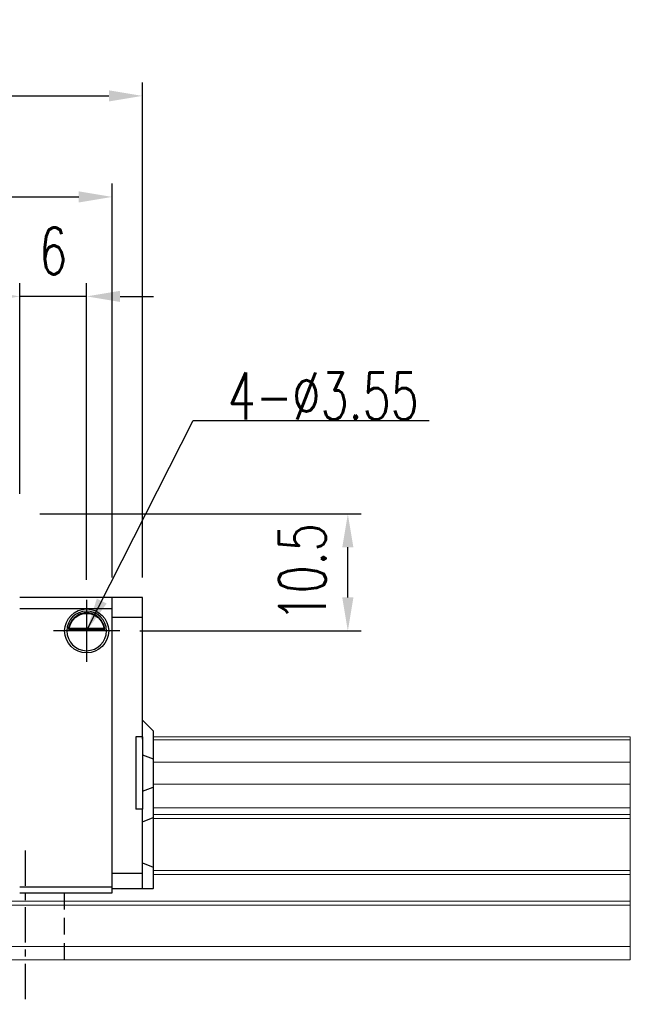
# Model space of a CAD drawing. Header units: millimetres. Extents: x 340 to 654, y 334 to 449.
# Tile 44 of 44: x 599 to 654, y 349 to 437. Entities that reach past the tile are written whole.
import ezdxf

# ---------------------------------------------------------------- set-up
doc = ezdxf.new("R2010")
doc.units = ezdxf.units.MM
doc.header["$PDSIZE"] = -1
doc.linetypes.add('CENTER', pattern=[10.16, 6.35, -1.27, 1.27, -1.27])
doc.linetypes.add('DASHED', pattern=[0.75, 0.5, -0.25])
for name, color, linetype in [('2', 7, 'Continuous'), ('CL', 1, 'CENTER'), ('DIM', 4, 'Continuous'), ('HID', 2, 'DASHED'), ('OUT', 3, 'Continuous')]:
    doc.layers.add(name, color=color, linetype=linetype)
doc.styles.add('DIM-7', font='SIMPLEX.shx', dxfattribs={"width": 0.7, "bigfont": 'chineset.shx'})
doc.dimstyles.new('CNS', dxfattribs={"dimtxt": 3.5, "dimasz": 2.5, "dimexe": 1, "dimexo": 1.5, "dimgap": 0.09, "dimtad": 0, "dimdsep": 46, "dimtxsty": 'DIM-7', "dimcen": 0.09, "dimclrd": 1, "dimclre": 1, "dimclrt": 4, "dimadec": 0, "dimazin": 0, "dimtfac": 1, "dimtix": 1, "dimtmove": 2, "dimatfit": 3, "dimfxl": 1, "dimtvp": 0.971429, "dimtolj": 1, "dimarcsym": 0})

# ---------------------------------------------------------------- blocks, each defined once
blk = doc.blocks.new('*D12')
at = {"layer": 'DEFPOINTS', "color": 0, "transparency": 16777216}
for p in [(599.344, 412.055), (599.344, 392.542), (605.345, 384.824)]:
    blk.add_point(p, dxfattribs=at)
at = {"layer": 'DIM', "color": 7, "lineweight": -2, "transparency": 16777216}
for p, q in [((599.344, 394.342), (599.344, 413.255)), ((605.345, 386.624), (605.345, 413.255)), ((596.344, 412.055), (593.344, 412.055)), ((605.345, 412.055), (599.344, 412.055)), ((608.345, 412.055), (611.345, 412.055))]:
    blk.add_line(p, q, dxfattribs=at)
at = {"layer": 'DIM', "color": 7, "transparency": 16777216}
for points in [[(596.344, 412.555), (596.344, 411.555), (599.344, 412.055)], [(608.345, 412.555), (608.345, 411.555), (605.345, 412.055)]]:
    blk.add_solid(points, dxfattribs=at)
at = {"layer": 'DIM', "color": 7, "transparency": 16777216, "insert": (602.344, 416.135), "char_height": 4.2, "attachment_point": 5, "style": 'DIM-7'}
blk.add_mtext('\\A1;6', dxfattribs=at)
blk = doc.blocks.new('*D13')
at = {"layer": 'DEFPOINTS', "color": 0, "transparency": 16777216}
for p in [(599.344, 392.542), (628.759, 392.542), (608.306, 382.042)]:
    blk.add_point(p, dxfattribs=at)
at = {"layer": 'DIM', "color": 7, "lineweight": -2, "transparency": 16777216}
for p, q in [((601.144, 392.542), (629.959, 392.542)), ((628.759, 385.042), (628.759, 389.542)), ((610.106, 382.042), (629.959, 382.042))]:
    blk.add_line(p, q, dxfattribs=at)
at = {"layer": 'DIM', "color": 7, "transparency": 16777216}
for points in [[(628.259, 389.542), (629.259, 389.542), (628.759, 392.542)], [(628.259, 385.042), (629.259, 385.042), (628.759, 382.042)]]:
    blk.add_solid(points, dxfattribs=at)
at = {"layer": 'DIM', "color": 7, "transparency": 16777216, "insert": (624.679, 387.292), "char_height": 4.2, "attachment_point": 5, "rotation": 90, "style": 'DIM-7'}
blk.add_mtext('\\A1;10.5', dxfattribs=at)
blk = doc.blocks.new('*D18')
at = {"layer": 'DEFPOINTS', "color": 0, "transparency": 16777216}
for p in [(607.644, 420.982), (532.044, 385.042), (607.644, 385.042)]:
    blk.add_point(p, dxfattribs=at)
at = {"layer": 'DIM', "color": 7, "lineweight": -2, "transparency": 16777216}
for p, q in [((532.044, 386.842), (532.044, 422.182)), ((607.644, 386.842), (607.644, 422.182)), ((535.044, 420.982), (604.644, 420.982))]:
    blk.add_line(p, q, dxfattribs=at)
at = {"layer": 'DIM', "color": 7, "transparency": 16777216}
for points in [[(535.044, 421.482), (535.044, 420.482), (532.044, 420.982)], [(604.644, 421.482), (604.644, 420.482), (607.644, 420.982)]]:
    blk.add_solid(points, dxfattribs=at)
at = {"layer": 'DIM', "color": 7, "transparency": 16777216, "insert": (569.844, 425.062), "char_height": 4.2, "attachment_point": 5, "style": 'DIM-7'}
blk.add_mtext('\\A1;75.6', dxfattribs=at)
blk = doc.blocks.new('*D71')
at = {"layer": 'DEFPOINTS', "color": 0, "transparency": 16777216}
for p in [(610.344, 430.047), (529.344, 385.042), (610.344, 385.042)]:
    blk.add_point(p, dxfattribs=at)
at = {"layer": 'DIM', "color": 7, "lineweight": -2, "transparency": 16777216}
for p, q in [((529.344, 386.842), (529.344, 431.247)), ((610.344, 386.842), (610.344, 431.247)), ((532.344, 430.047), (607.344, 430.047))]:
    blk.add_line(p, q, dxfattribs=at)
at = {"layer": 'DIM', "color": 7, "transparency": 16777216}
for points in [[(532.344, 430.547), (532.344, 429.547), (529.344, 430.047)], [(607.344, 430.547), (607.344, 429.547), (610.344, 430.047)]]:
    blk.add_solid(points, dxfattribs=at)
at = {"layer": 'DIM', "color": 7, "transparency": 16777216, "insert": (569.844, 434.127), "char_height": 4.2, "attachment_point": 5, "style": 'DIM-7'}
blk.add_mtext('\\A1;81', dxfattribs=at)

msp = doc.modelspace()

# ---------------------------------------------------------------- linework, layer by layer
at = {"layer": '2', "color": 0, "linetype": 'Continuous'}
for p, q in [((607.644, 385.042), (599.344, 385.042)), ((607.644, 358.542), (607.644, 385.042)), ((610.344, 385.042), (607.644, 385.042)), ((610.344, 383.238), (610.344, 385.042)), ((599.344, 384.042), (607.644, 384.042)), ((607.644, 383.268), (610.344, 383.268)), ((610.344, 382.884), (610.344, 383.238)), ((610.344, 372.341), (610.344, 382.884)), ((607.119, 382.092), (603.57, 382.092)), ((603.713, 382.225), (606.976, 382.225)), ((603.79, 382.292), (606.9, 382.292)), ((610.344, 374.042), (611.294, 373.092)), ((611.344, 373.042), (611.294, 373.092)), ((611.344, 370.538), (611.344, 373.042)), ((609.744, 372.542), (609.744, 366.042)), ((610.344, 372.542), (609.744, 372.542)), ((610.344, 372.542), (610.344, 366.042)), ((610.344, 370.932), (611.294, 370.557)), ((611.344, 370.538), (611.294, 370.557)), ((611.344, 368.045), (611.344, 370.538)), ((610.344, 367.652), (611.294, 368.026)), ((611.344, 368.045), (611.294, 368.026)), ((611.344, 365.311), (611.344, 368.045)), ((610.344, 366.042), (609.744, 366.042)), ((610.344, 360.499), (610.344, 366.042)), ((610.344, 364.917), (611.294, 365.291)), ((611.344, 365.311), (611.294, 365.291)), ((611.344, 360.832), (611.344, 365.311)), ((610.344, 361.246), (611.294, 360.853)), ((610.344, 360.146), (610.344, 360.499)), ((611.344, 360.832), (611.294, 360.853)), ((611.344, 358.942), (611.344, 360.832)), ((607.644, 360.317), (610.344, 360.317)), ((610.344, 359.088), (610.344, 360.146)), ((607.644, 359.042), (599.344, 359.042)), ((607.644, 358.942), (610.344, 358.942)), ((610.344, 358.942), (610.344, 359.088)), ((610.344, 358.942), (611.294, 358.942)), ((611.344, 358.942), (611.294, 358.942)), ((599.344, 358.542), (607.644, 358.542))]:
    msp.add_line(p, q, dxfattribs=at)
at = {"layer": '2', "color": 0, "linetype": 'Continuous', "extrusion": (0, 0, -1)}
for radius, start, end in [(1.975, 270, 90), (1.575, 9.1332, 90), (1.975, 90, 270), (1.575, 90, 170.8668)]:
    msp.add_arc((-605.345, 382.042), radius, start, end, dxfattribs=at)
at = {"layer": '2', "color": 0, "linetype": 'Continuous'}
for start, end in [(90, 270), (270, 90)]:
    msp.add_arc((605.345, 382.042), 1.775, start, end, dxfattribs=at)
for points, knots in [([(605.345, 383.673), (605.193, 383.673), (605.041, 383.649), (604.724, 383.553), (604.558, 383.469), (604.288, 383.271), (604.174, 383.16), (604.002, 382.941), (603.935, 382.834), (603.829, 382.62), (603.788, 382.51), (603.739, 382.344), (603.724, 382.281), (603.713, 382.225)], [0, 0, 0, 0, 0.183798, 0.183798, 0.410489, 0.410489, 0.600027, 0.600027, 0.749109, 0.749109, 0.899192, 0.899192, 1, 1, 1, 1]), ([(606.976, 382.225), (606.961, 382.301), (606.938, 382.391), (606.875, 382.58), (606.832, 382.682), (606.727, 382.878), (606.664, 382.974), (606.492, 383.185), (606.373, 383.296), (606.114, 383.477), (605.969, 383.549), (605.667, 383.646), (605.505, 383.673), (605.345, 383.673)], [0, 0, 0, 0, 0.137686, 0.137686, 0.275472, 0.275472, 0.412356, 0.412356, 0.606431, 0.606431, 0.804639, 0.804639, 1, 1, 1, 1])]:
    msp.add_open_spline(points, degree=3, knots=knots, dxfattribs=at)
for points in [[(603.79, 382.292), (603.764, 382.27), (603.738, 382.247), (603.713, 382.225)], [(606.976, 382.225), (606.951, 382.247), (606.925, 382.27), (606.9, 382.292)]]:
    msp.add_open_spline(points, degree=3, dxfattribs=at)
at = {"layer": 'CL', "color": 0, "ltscale": 0.5}
msp.add_line((599.844, 362.342), (599.844, 348.542), dxfattribs=at)
at = {"layer": 'DIM', "color": 0}
for p, q in [((605.345, 384.824), (605.345, 379.259)), ((608.306, 382.042), (602.384, 382.042))]:
    msp.add_line(p, q, dxfattribs=at)
at = {"layer": 'HID', "color": 0, "ltscale": 3}
msp.add_line((603.344, 358.542), (603.344, 352.542), dxfattribs=at)
at = {"layer": 'OUT', "color": 0, "linetype": 'Continuous', "lineweight": 15}
for p, q in [((654.08, 372.542), (611.344, 372.542)), ((654.08, 372.285), (611.344, 372.285)), ((654.08, 372.542), (654.08, 372.285)), ((654.08, 372.285), (654.08, 370.576)), ((654.08, 370.281), (611.344, 370.281)), ((654.08, 370.576), (654.08, 370.281)), ((654.08, 370.281), (654.08, 368.301)), ((654.08, 368.301), (611.344, 368.301)), ((654.08, 368.301), (654.08, 368.006)), ((654.08, 368.006), (654.08, 366.326)), ((654.08, 366.162), (611.344, 366.162)), ((654.08, 366.326), (654.08, 366.162)), ((654.08, 366.162), (654.08, 365.568)), ((654.08, 365.568), (611.344, 365.568)), ((654.08, 365.214), (611.344, 365.214)), ((654.08, 365.568), (654.08, 365.214)), ((654.08, 365.214), (654.08, 360.549)), ((654.08, 360.549), (611.344, 360.549)), ((654.08, 360.549), (654.08, 360.195)), ((654.08, 360.195), (611.344, 360.195)), ((654.08, 360.195), (654.08, 357.788)), ((654.08, 357.788), (497.772, 357.788)), ((654.08, 357.788), (654.08, 357.435)), ((611.344, 357.434), (497.718, 357.434)), ((654.08, 357.434), (611.344, 357.434)), ((654.08, 357.434), (654.08, 353.742)), ((654.08, 353.742), (496.595, 353.742)), ((654.08, 353.742), (654.08, 352.542)), ((625.844, 352.542), (459.844, 352.542)), ((654.08, 352.542), (625.844, 352.542))]:
    msp.add_line(p, q, dxfattribs=at)

# ---------------------------------------------------------------- texts
at = {"layer": 'DIM', "color": 0, "insert": (617.989, 401.026), "char_height": 4.2, "attachment_point": 7, "style": 'DIM-7'}
msp.add_mtext('\\A1;4-%%C3.55', dxfattribs=at)

# ---------------------------------------------------------------- dimensions: what is measured, and where the dimension line sits
at = {"layer": 'DIM', "color": 0}
for base, p1, p2, angle, picture, middle in [((610.344, 430.047), (529.344, 385.042), (610.344, 385.042), 180, '*D71', (569.844, 434.127)), ((628.759, 392.542), (608.306, 382.042), (599.344, 392.542), 90, '*D13', (624.679, 387.292))]:
    dim = msp.add_linear_dim(base=base, p1=p1, p2=p2, angle=angle, dimstyle='CNS', override={"dimscale": 1.2, "dimclrd": 7, "dimclre": 7, "dimclrt": 7}, dxfattribs=at)
    dim.commit()
    dim.dimension.update_dxf_attribs({"geometry": picture, "text_midpoint": middle})
for base, p1, p2, picture, middle in [((607.644, 420.982), (532.044, 385.042), (607.644, 385.042), '*D18', (569.844, 425.062)), ((599.344, 412.055), (605.345, 384.824), (599.344, 392.542), '*D12', (602.344, 416.135))]:
    dim = msp.add_linear_dim(base=base, p1=p1, p2=p2, dimstyle='CNS', override={"dimscale": 1.2, "dimclrd": 7, "dimclre": 7, "dimclrt": 7}, dxfattribs=at)
    dim.commit()
    dim.dimension.update_dxf_attribs({"geometry": picture, "text_midpoint": middle})

# ---------------------------------------------------------------- leaders
at = {"layer": 'DIM', "color": 0, "annotation_type": 0, "has_hookline": 1, "hookline_direction": 0, "text_width": 18.06}
msp.add_leader([(605.345, 382.042), (614.881, 400.918), (617.881, 400.918)], dimstyle='CNS', override={"dimscale": 1.2, "dimgap": 0.09, "dimtad": 1, "dimclrd": 7, "dimclre": 4}, dxfattribs=at)

doc.saveas('drawing.dxf')
